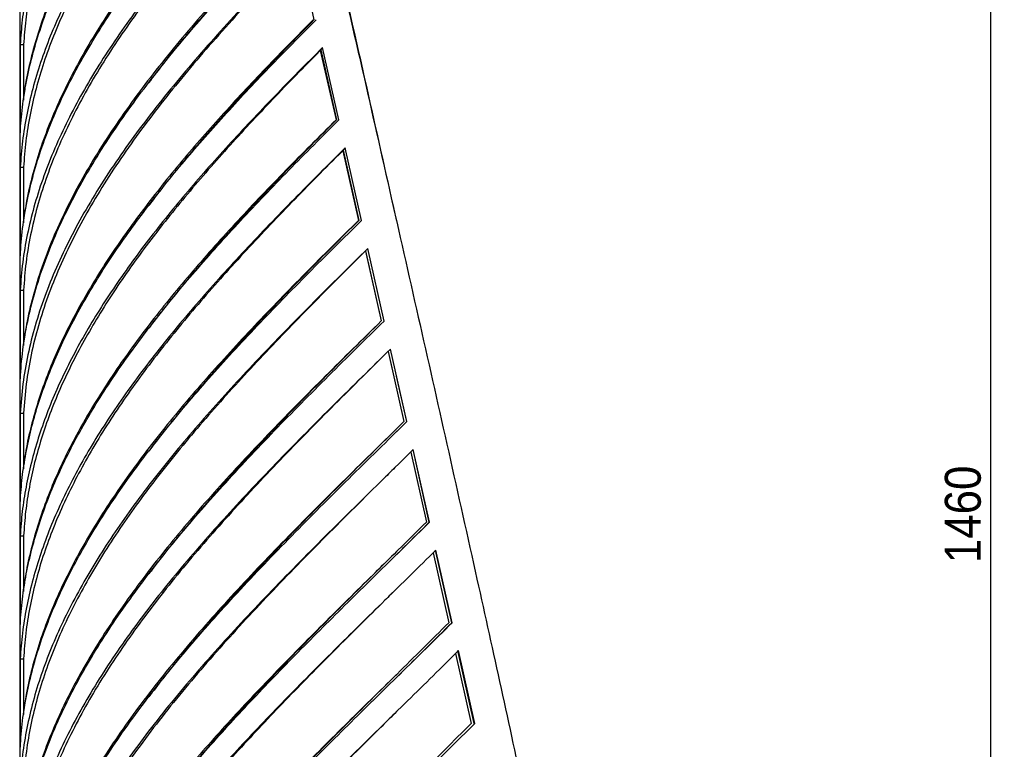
# Model space of a CAD drawing. Header units: millimetres. Extents: x 40 to 3386, y 55 to 2397.
# Tile 6 of 12: x 1199 to 1779, y 1368 to 1798. Entities that reach past the tile are written whole.
import ezdxf

# ---------------------------------------------------------------- set-up
doc = ezdxf.new("R2010")
doc.units = ezdxf.units.MM
doc.header["$LTSCALE"] = 8
doc.linetypes.add('SLD-Solido', pattern=[0])
doc.layers.add('QUOTE', color=1, linetype='SLD-Solido')
doc.styles.add('SLDTEXTSTYLE0', font='GOTHIC.TTF', dxfattribs={"width": 0.913})
doc.dimstyles.new('SLDDIMSTYLE0', dxfattribs={"dimtxt": 21.166667, "dimasz": 22.4, "dimexe": 0, "dimexo": 0.0625, "dimgap": 5.291667, "dimtad": 1, "dimdec": 1, "dimrnd": 1e-09, "dimzin": 12, "dimdsep": 46, "dimtxsty": 'SLDTEXTSTYLE0', "dimsah": 1, "dimcen": 0.09, "dimadec": 0, "dimazin": 3, "dimtfac": 1, "dimtdec": 1, "dimtofl": 0, "dimtmove": 0, "dimatfit": 3, "dimfxl": 1, "dimfrac": 2, "dimtolj": 1, "dimtzin": 12, "dimarcsym": 0})

# ---------------------------------------------------------------- blocks, each defined once
blk = doc.blocks.new('_D_5')
at = {"layer": 'QUOTE', "transparency": 16777216}
for p, q in [((1207.01, 2238.98), (1779.02, 2238.98)), ((1771.02, 778.97), (1771.02, 2238.98)), ((1629.01, 778.97), (1779.02, 778.97))]:
    blk.add_line(p, q, dxfattribs=at)
for points in [[(1771.02, 2238.98), (1769.02, 2216.58), (1773.02, 2216.58)], [(1771.02, 778.97), (1773.02, 801.37), (1769.02, 801.37)]]:
    blk.add_solid(points, dxfattribs=at)
at = {"layer": 'QUOTE', "transparency": 16777216, "insert": (1743.98, 1477.69), "char_height": 21.167, "attachment_point": 1, "rotation": 90, "style": 'SLDTEXTSTYLE0'}
blk.add_mtext('1460', dxfattribs=at)

msp = doc.modelspace()

# ---------------------------------------------------------------- linework, layer by layer
for p, q in [((1199.01, 2239.04), (1199.01, 798.97)), ((1363.21, 1839.04), (1372.37, 1797.9)), ((1371.93, 1797.9), (1372.37, 1797.9)), ((1199.3, 1783.32), (1199.3, 1731.16)), ((1199.3, 1783.32), (1201.3, 1783.32)), ((1201.3, 1783.32), (1201.3, 1750.53)), ((1387.08, 1738.91), (1377.38, 1781.47)), ((1376.04, 1779.72), (1385.34, 1738.91)), ((1376.37, 1780.05), (1385.66, 1738.91)), ((1385.34, 1738.91), (1385.66, 1738.91)), ((1389.34, 1720.69), (1398.57, 1679.62)), ((1389.57, 1720.93), (1398.78, 1679.62)), ((1400.3, 1679.58), (1390.68, 1722.31)), ((1199.3, 1710.98), (1199.3, 1658.77)), ((1199.3, 1710.98), (1201.3, 1710.98)), ((1201.3, 1710.98), (1201.3, 1678.19)), ((1398.57, 1679.62), (1398.78, 1679.62)), ((1421.01, 1679.2), (1421.01, 1679.2)), ((1402.65, 1661.56), (1411.95, 1620.37)), ((1402.78, 1661.69), (1412.03, 1620.37)), ((1413.68, 1620.34), (1404.02, 1663.08)), ((1199.3, 1638.54), (1199.3, 1586.38)), ((1199.3, 1638.54), (1201.3, 1638.54)), ((1201.3, 1638.54), (1201.3, 1605.89)), ((1411.95, 1620.37), (1412.03, 1620.37)), ((1416.01, 1602.42), (1421.01, 1580.31)), ((1416.05, 1602.46), (1425.31, 1561.12)), ((1427.08, 1561.09), (1417.41, 1603.84)), ((1427.02, 1561.09), (1421.01, 1587.93)), ((1199.3, 1566.16), (1199.3, 1513.99)), ((1199.3, 1566.16), (1201.3, 1566.16)), ((1201.3, 1566.16), (1201.3, 1533.35)), ((1421.01, 1555.14), (1427.02, 1561.09)), ((1427.08, 1561.09), (1427.02, 1561.09)), ((1429.33, 1543.15), (1438.56, 1501.87)), ((1440.27, 1501.83), (1430.72, 1544.59)), ((1440.45, 1501.83), (1430.81, 1544.59)), ((1440.45, 1501.83), (1440.27, 1501.83)), ((1199.3, 1493.77), (1199.3, 1441.61)), ((1199.3, 1493.77), (1201.3, 1493.77)), ((1201.3, 1493.77), (1201.3, 1460.96)), ((1453.48, 1442.6), (1443.92, 1485.3)), ((1453.77, 1442.6), (1444.12, 1485.3)), ((1442.59, 1483.79), (1451.75, 1442.6)), ((1453.77, 1442.6), (1453.48, 1442.6)), ((1199.3, 1421.38), (1199.3, 1369.22)), ((1199.3, 1421.38), (1201.3, 1421.38)), ((1201.3, 1421.38), (1201.3, 1388.6)), ((1455.8, 1424.46), (1464.95, 1383.28)), ((1466.66, 1383.28), (1457.15, 1426.13)), ((1467.08, 1383.28), (1457.48, 1426.13)), ((1467.08, 1383.28), (1466.66, 1383.28))]:
    msp.add_line(p, q)
for points in [[(1322.51, 2014.01), (1318.16, 2009.2), (1309.46, 1999.59), (1297.01, 1985.17), (1285.08, 1970.76), (1273.75, 1956.34), (1263.06, 1941.92), (1253.07, 1927.5), (1243.81, 1913.08), (1235.33, 1898.67), (1227.67, 1884.25), (1220.85, 1869.83), (1214.91, 1855.41), (1209.87, 1840.99), (1205.76, 1826.58), (1202.6, 1812.16), (1200.34, 1797.74), (1199.65, 1788.13), (1199.3, 1783.32)], [(1199.3, 1731.16), (1199.67, 1736.21), (1200.41, 1746.31), (1202.87, 1761.47), (1206.31, 1776.63), (1210.81, 1791.78), (1216.33, 1806.94), (1222.84, 1822.09), (1230.31, 1837.25), (1238.71, 1852.4), (1247.98, 1867.56), (1258.1, 1882.72), (1269.01, 1897.87), (1280.65, 1913.03), (1292.97, 1928.18), (1305.92, 1943.34), (1319.4, 1958.49), (1328.79, 1968.6), (1333.48, 1973.65)], [(1337.54, 1957.79), (1332.73, 1952.65), (1323.09, 1942.36), (1309.23, 1926.94), (1295.91, 1911.51), (1283.22, 1896.09), (1271.22, 1880.66), (1259.98, 1865.24), (1249.54, 1849.81), (1239.97, 1834.39), (1231.3, 1818.96), (1223.59, 1803.54), (1216.86, 1788.11), (1211.17, 1772.68), (1206.52, 1757.26), (1202.97, 1741.83), (1200.43, 1726.41), (1199.68, 1716.12), (1199.3, 1710.98)], [(1199.3, 1658.77), (1199.7, 1664.13), (1200.5, 1674.85), (1203.21, 1690.93), (1207.03, 1707.01), (1212.05, 1723.09), (1218.19, 1739.17), (1225.44, 1755.24), (1233.76, 1771.32), (1243.1, 1787.4), (1253.41, 1803.48), (1264.64, 1819.56), (1276.72, 1835.64), (1289.58, 1851.72), (1303.16, 1867.8), (1317.39, 1883.88), (1332.16, 1899.96), (1342.4, 1910.68), (1347.52, 1916.04)], [(1351.15, 1899.62), (1345.92, 1894.18), (1335.47, 1883.3), (1320.37, 1866.99), (1305.82, 1850.67), (1291.91, 1834.35), (1278.73, 1818.04), (1266.35, 1801.72), (1254.83, 1785.4), (1244.25, 1769.08), (1234.67, 1752.77), (1226.12, 1736.45), (1218.68, 1720.13), (1212.37, 1703.81), (1207.22, 1687.5), (1203.3, 1671.18), (1200.52, 1654.86), (1199.71, 1643.98), (1199.3, 1638.54)], [(1374.23, 1884.73), (1378.66, 1865.25), (1387.52, 1826.28), (1396.49, 1787.32), (1400.98, 1767.83)], [(1374.66, 1884.73), (1379.04, 1865.25), (1387.82, 1826.28), (1396.71, 1787.32), (1401.16, 1767.83)], [(1199.3, 1586.38), (1199.73, 1592.01), (1200.57, 1603.26), (1203.52, 1620.13), (1207.68, 1637), (1213.15, 1653.88), (1219.86, 1670.75), (1227.78, 1687.63), (1236.87, 1704.5), (1247.05, 1721.38), (1258.29, 1738.25), (1270.5, 1755.12), (1283.61, 1772), (1297.55, 1788.87), (1312.23, 1805.75), (1327.57, 1822.62), (1343.45, 1839.5), (1354.41, 1850.74), (1359.89, 1856.37)], [(1364.07, 1840.46), (1358.47, 1834.75), (1347.28, 1823.32), (1331.03, 1806.17), (1315.32, 1789.03), (1300.27, 1771.88), (1285.97, 1754.74), (1272.5, 1737.6), (1259.95, 1720.45), (1248.41, 1703.31), (1237.93, 1686.16), (1228.59, 1669.02), (1220.44, 1651.88), (1213.53, 1634.73), (1207.91, 1617.59), (1203.63, 1600.44), (1200.6, 1583.3), (1199.74, 1571.87), (1199.3, 1566.16)], [(1199.3, 1513.99), (1199.64, 1518.73), (1200.32, 1528.19), (1202.53, 1542.38), (1205.6, 1556.58), (1209.6, 1570.78), (1214.5, 1584.97), (1220.27, 1599.17), (1226.9, 1613.36), (1234.36, 1627.56), (1242.6, 1641.75), (1251.61, 1655.95), (1261.34, 1670.14), (1271.75, 1684.34), (1282.79, 1698.53), (1294.42, 1712.73), (1306.58, 1726.92), (1319.24, 1741.12), (1332.32, 1755.32), (1345.79, 1769.51), (1359.56, 1783.71), (1368.96, 1793.17), (1373.65, 1797.9)], [(1377.38, 1781.47), (1372.6, 1776.67), (1363.05, 1767.08), (1349.02, 1752.7), (1335.3, 1738.31), (1321.95, 1723.93), (1309.04, 1709.54), (1296.61, 1695.16), (1284.73, 1680.77), (1273.44, 1666.39), (1262.8, 1652), (1252.85, 1637.62), (1243.63, 1623.23), (1235.18, 1608.85), (1227.55, 1594.46), (1220.76, 1580.08), (1214.84, 1565.69), (1209.83, 1551.31), (1205.73, 1536.92), (1202.59, 1522.54), (1200.34, 1508.15), (1199.65, 1498.56), (1199.3, 1493.77)], [(1400.98, 1767.83), (1406.62, 1742.86), (1417.9, 1692.92), (1434.86, 1618.02), (1451.75, 1543.11), (1462.84, 1493.17), (1468.38, 1468.2)], [(1199.3, 1441.61), (1199.66, 1446.56), (1200.38, 1456.47), (1202.76, 1471.34), (1206.09, 1486.2), (1210.44, 1501.07), (1215.77, 1515.93), (1222.05, 1530.8), (1229.26, 1545.66), (1237.37, 1560.53), (1246.33, 1575.39), (1256.1, 1590.26), (1266.65, 1605.12), (1277.91, 1619.99), (1289.85, 1634.85), (1302.39, 1649.72), (1315.49, 1664.58), (1329.07, 1679.45), (1343.09, 1694.31), (1357.47, 1709.18), (1372.14, 1724.04), (1382.1, 1733.95), (1387.08, 1738.91)], [(1390.68, 1722.31), (1385.63, 1717.3), (1375.52, 1707.27), (1360.62, 1692.22), (1346, 1677.17), (1331.73, 1662.13), (1317.9, 1647.08), (1304.55, 1632.03), (1291.76, 1616.99), (1279.59, 1601.94), (1268.09, 1586.89), (1257.33, 1571.85), (1247.34, 1556.8), (1238.19, 1541.75), (1229.9, 1526.71), (1222.53, 1511.66), (1216.11, 1496.61), (1210.67, 1481.57), (1206.23, 1466.52), (1202.83, 1451.47), (1200.4, 1436.43), (1199.67, 1426.39), (1199.3, 1421.38)], [(1390.96, 1722.31), (1385.95, 1717.3), (1375.93, 1707.27), (1361.17, 1692.22), (1346.67, 1677.17), (1332.54, 1662.13), (1318.82, 1647.08), (1305.6, 1632.03), (1292.93, 1616.99), (1280.86, 1601.94), (1269.47, 1586.89), (1258.8, 1571.85), (1248.91, 1556.8), (1239.83, 1541.75), (1231.63, 1526.71), (1224.32, 1511.66), (1217.96, 1496.61), (1212.56, 1481.57), (1208.16, 1466.52), (1204.79, 1451.47), (1202.38, 1436.43), (1201.66, 1426.39), (1201.3, 1421.38)], [(1199.3, 1369.22), (1199.68, 1374.39), (1200.44, 1384.73), (1203, 1400.25), (1206.59, 1415.77), (1211.29, 1431.29), (1217.05, 1446.81), (1223.85, 1462.33), (1231.65, 1477.84), (1240.41, 1493.36), (1250.09, 1508.88), (1260.63, 1524.4), (1271.99, 1539.92), (1284.11, 1555.43), (1296.93, 1570.95), (1310.37, 1586.47), (1324.38, 1601.99), (1338.88, 1617.51), (1353.8, 1633.03), (1369.05, 1648.54), (1384.57, 1664.06), (1395.06, 1674.41), (1400.3, 1679.58)], [(1404.02, 1663.08), (1398.71, 1657.85), (1388.08, 1647.38), (1372.33, 1631.67), (1356.83, 1615.97), (1341.66, 1600.26), (1326.91, 1584.56), (1312.65, 1568.85), (1298.95, 1553.15), (1285.88, 1537.45), (1273.52, 1521.74), (1261.93, 1506.04), (1251.16, 1490.33), (1241.28, 1474.63), (1232.33, 1458.92), (1224.36, 1443.22), (1217.42, 1427.51), (1211.53, 1411.81), (1206.73, 1396.1), (1203.07, 1380.4), (1200.46, 1364.7), (1199.69, 1354.23), (1199.3, 1348.99)], [(1404.17, 1663.08), (1398.91, 1657.85), (1388.37, 1647.38), (1372.77, 1631.67), (1357.41, 1615.97), (1342.38, 1600.26), (1327.76, 1584.56), (1313.63, 1568.85), (1300.05, 1553.15), (1287.1, 1537.45), (1274.85, 1521.74), (1263.36, 1506.04), (1252.69, 1490.33), (1242.9, 1474.63), (1234.03, 1458.92), (1226.13, 1443.22), (1219.25, 1427.51), (1213.42, 1411.81), (1208.67, 1396.1), (1205.04, 1380.4), (1202.45, 1364.7), (1201.68, 1354.23), (1201.3, 1348.99)], [(1199.3, 1296.83), (1199.7, 1302.22), (1200.5, 1313), (1203.25, 1329.18), (1207.11, 1345.35), (1212.18, 1361.53), (1218.39, 1377.71), (1225.72, 1393.88), (1234.13, 1410.06), (1243.57, 1426.23), (1253.99, 1442.41), (1265.34, 1458.58), (1277.54, 1474.76), (1290.54, 1490.93), (1304.25, 1507.11), (1318.61, 1523.28), (1333.54, 1539.46), (1348.94, 1555.64), (1364.75, 1571.81), (1380.87, 1587.99), (1397.2, 1604.16), (1408.19, 1614.95), (1413.68, 1620.34)], [(1417.41, 1603.84), (1411.85, 1598.39), (1400.73, 1587.48), (1384.18, 1571.12), (1367.83, 1554.76), (1351.78, 1538.39), (1336.12, 1522.03), (1320.94, 1505.67), (1306.32, 1489.31), (1292.35, 1472.95), (1279.11, 1456.58), (1266.67, 1440.22), (1255.1, 1423.86), (1244.47, 1407.5), (1234.84, 1391.14), (1226.25, 1374.77), (1218.77, 1358.41), (1212.43, 1342.05), (1207.26, 1325.69), (1203.32, 1309.33), (1200.52, 1292.96), (1199.71, 1282.06), (1199.3, 1276.6)], [(1417.44, 1603.84), (1411.93, 1598.39), (1400.92, 1587.48), (1384.51, 1571.12), (1368.3, 1554.76), (1352.4, 1538.39), (1336.88, 1522.03), (1321.84, 1505.67), (1307.35, 1489.31), (1293.51, 1472.95), (1280.39, 1456.58), (1268.06, 1440.22), (1256.6, 1423.86), (1246.06, 1407.5), (1236.52, 1391.14), (1228.01, 1374.77), (1220.59, 1358.41), (1214.31, 1342.05), (1209.19, 1325.69), (1205.28, 1309.33), (1202.51, 1292.96), (1201.7, 1282.06), (1201.3, 1276.6)], [(1199.3, 1224.44), (1199.72, 1230.05), (1200.57, 1241.27), (1203.51, 1258.11), (1207.65, 1274.94), (1213.09, 1291.77), (1219.77, 1308.6), (1227.66, 1325.43), (1236.7, 1342.27), (1246.84, 1359.1), (1258.02, 1375.93), (1270.18, 1392.76), (1283.24, 1409.6), (1297.13, 1426.43), (1311.75, 1443.26), (1327.03, 1460.09), (1342.86, 1476.93), (1359.17, 1493.76), (1375.85, 1510.59), (1392.79, 1527.42), (1409.91, 1544.26), (1421.36, 1555.48), (1427.08, 1561.09)], [(1430.81, 1544.59), (1425.02, 1538.92), (1413.45, 1527.57), (1396.13, 1510.55), (1378.96, 1493.54), (1362.04, 1476.52), (1345.49, 1459.5), (1329.4, 1442.48), (1313.87, 1425.46), (1298.99, 1408.44), (1284.86, 1391.42), (1271.56, 1374.4), (1259.17, 1357.38), (1247.77, 1340.37), (1237.43, 1323.35), (1228.21, 1306.33), (1220.17, 1289.31), (1213.35, 1272.29), (1207.8, 1255.27), (1203.58, 1238.25), (1200.59, 1221.23), (1199.73, 1209.89), (1199.3, 1204.21)], [(1199.3, 1152.05), (1199.65, 1156.91), (1200.35, 1166.63), (1202.66, 1181.2), (1205.87, 1195.77), (1210.07, 1210.35), (1215.21, 1224.92), (1221.27, 1239.5), (1228.22, 1254.07), (1236.04, 1268.65), (1244.69, 1283.22), (1254.13, 1297.79), (1264.32, 1312.37), (1275.21, 1326.94), (1286.75, 1341.52), (1298.9, 1356.09), (1311.59, 1370.67), (1324.77, 1385.24), (1338.39, 1399.81), (1352.37, 1414.39), (1366.66, 1428.96), (1381.2, 1443.54), (1395.91, 1458.11), (1410.74, 1472.68), (1425.61, 1487.26), (1435.5, 1496.98), (1440.45, 1501.83)], [(1444.12, 1485.3), (1439.13, 1480.39), (1429.16, 1470.57), (1414.12, 1455.84), (1399.13, 1441.12), (1384.23, 1426.39), (1369.5, 1411.66), (1355.01, 1396.93), (1340.82, 1382.2), (1327, 1367.47), (1313.6, 1352.75), (1300.7, 1338.02), (1288.35, 1323.29), (1276.61, 1308.56), (1265.52, 1293.83), (1255.15, 1279.11), (1245.54, 1264.38), (1236.73, 1249.65), (1228.76, 1234.92), (1221.67, 1220.19), (1215.5, 1205.47), (1210.26, 1190.74), (1205.99, 1176.01), (1202.71, 1161.28), (1200.37, 1146.55), (1199.66, 1136.73), (1199.3, 1131.83)], [(1468.38, 1468.2), (1473.14, 1446.76), (1482.66, 1403.87), (1491.91, 1360.99), (1496.54, 1339.54)], [(1199.3, 1079.66), (1199.67, 1084.7), (1200.4, 1094.79), (1202.86, 1109.91), (1206.29, 1125.03), (1210.77, 1140.15), (1216.27, 1155.28), (1222.75, 1170.4), (1230.19, 1185.52), (1238.55, 1200.64), (1247.79, 1215.77), (1257.87, 1230.89), (1268.74, 1246.01), (1280.33, 1261.13), (1292.61, 1276.26), (1305.51, 1291.38), (1318.97, 1306.5), (1332.91, 1321.62), (1347.29, 1336.75), (1362.02, 1351.87), (1377.03, 1366.99), (1392.25, 1382.11), (1407.62, 1397.24), (1423.05, 1412.36), (1438.47, 1427.48), (1448.67, 1437.56), (1453.77, 1442.6)], [(1457.48, 1426.13), (1452.5, 1421.2), (1442.54, 1411.33), (1427.46, 1396.53), (1412.36, 1381.73), (1397.29, 1366.92), (1382.34, 1352.12), (1367.56, 1337.32), (1353.04, 1322.52), (1338.82, 1307.71), (1324.99, 1292.91), (1311.6, 1278.11), (1298.71, 1263.3), (1286.39, 1248.5), (1274.7, 1233.7), (1263.67, 1218.9), (1253.38, 1204.09), (1243.86, 1189.29), (1235.16, 1174.49), (1227.32, 1159.69), (1220.37, 1144.88), (1214.35, 1130.08), (1209.28, 1115.28), (1205.21, 1100.48), (1202.07, 1085.67), (1200.83, 1075.81), (1200.21, 1070.87)], [(1212.05, 1070.87), (1213.95, 1076.08), (1217.74, 1086.49), (1224.77, 1102.11), (1232.73, 1117.73), (1241.68, 1133.35), (1251.55, 1148.97), (1262.29, 1164.59), (1273.84, 1180.21), (1286.16, 1195.83), (1299.17, 1211.45), (1312.81, 1227.07), (1327, 1242.69), (1341.68, 1258.32), (1356.76, 1273.94), (1372.18, 1289.56), (1387.85, 1305.18), (1403.69, 1320.8), (1419.62, 1336.42), (1435.55, 1352.04), (1451.42, 1367.66), (1461.86, 1378.07), (1467.08, 1383.28)]]:
    msp.add_open_spline(points, degree=3)
for points, knots in [([(1322.72, 2013.25), (1318.64, 2008.7), (1310.24, 1999.34), (1298.13, 1985.17), (1286.3, 1970.76), (1275.08, 1956.34), (1264.48, 1941.92), (1254.58, 1927.5), (1245.41, 1913.08), (1237, 1898.67), (1229.41, 1884.25), (1222.65, 1869.83), (1216.76, 1855.41), (1211.77, 1840.99), (1207.7, 1826.58), (1204.57, 1812.16), (1202.33, 1797.74), (1201.64, 1788.13), (1201.3, 1783.32)], [0, 0, 0, 0, 0.059386, 0.122094, 0.184801, 0.247509, 0.310217, 0.372924, 0.435632, 0.498339, 0.561047, 0.623754, 0.686462, 0.74917, 0.811877, 0.874585, 0.937292, 1, 1, 1, 1]), ([(1331.86, 1973.65), (1327.18, 1968.6), (1317.83, 1958.49), (1304.41, 1943.34), (1291.53, 1928.18), (1279.28, 1913.03), (1267.72, 1897.87), (1256.9, 1882.72), (1246.88, 1867.56), (1237.7, 1852.4), (1229.41, 1837.25), (1222.05, 1822.09), (1215.65, 1806.94), (1210.24, 1791.78), (1205.89, 1776.63), (1202.87, 1763.41), (1201.73, 1755.24), (1201.3, 1752.12)], [0, 0, 0, 0, 0.068415, 0.13683, 0.205245, 0.27366, 0.342075, 0.41049, 0.478905, 0.54732, 0.615735, 0.68415, 0.752565, 0.82098, 0.889395, 0.95781, 1, 1, 1, 1]), ([(1337.7, 1957.14), (1333.12, 1952.22), (1323.77, 1942.15), (1310.24, 1926.94), (1297.04, 1911.51), (1284.46, 1896.09), (1272.57, 1880.66), (1261.43, 1865.24), (1251.09, 1849.81), (1241.6, 1834.39), (1233.01, 1818.96), (1225.37, 1803.54), (1218.7, 1788.11), (1213.06, 1772.68), (1208.45, 1757.26), (1204.93, 1741.83), (1202.42, 1726.41), (1201.67, 1716.12), (1201.3, 1710.98)], [0, 0, 0, 0, 0.060034, 0.122698, 0.185363, 0.248027, 0.310692, 0.373356, 0.43602, 0.498685, 0.561349, 0.624014, 0.686678, 0.749342, 0.812007, 0.874671, 0.937336, 1, 1, 1, 1]), ([(1345.86, 1916.04), (1340.75, 1910.68), (1330.54, 1899.96), (1315.83, 1883.88), (1301.67, 1867.8), (1288.16, 1851.72), (1275.38, 1835.64), (1263.39, 1819.56), (1252.26, 1803.48), (1242.05, 1787.4), (1232.82, 1771.32), (1224.61, 1755.24), (1217.48, 1739.17), (1211.44, 1723.09), (1206.6, 1707.01), (1203.14, 1692.56), (1201.84, 1683.46), (1201.3, 1679.73)], [0, 0, 0, 0, 0.068044, 0.136087, 0.204131, 0.272175, 0.340218, 0.408262, 0.476306, 0.544349, 0.612393, 0.680437, 0.74848, 0.816524, 0.884568, 0.952611, 1, 1, 1, 1]), ([(1351.26, 1899.08), (1346.26, 1893.82), (1336.07, 1883.12), (1321.28, 1866.99), (1306.85, 1850.67), (1293.07, 1834.35), (1280.01, 1818.04), (1267.74, 1801.72), (1256.33, 1785.4), (1245.85, 1769.08), (1236.34, 1752.77), (1227.88, 1736.45), (1220.5, 1720.13), (1214.25, 1703.81), (1209.15, 1687.5), (1205.27, 1671.18), (1202.5, 1654.86), (1201.7, 1643.98), (1201.3, 1638.54)], [0, 0, 0, 0, 0.06054, 0.123171, 0.185801, 0.248432, 0.311063, 0.373693, 0.436324, 0.498955, 0.561585, 0.624216, 0.686847, 0.749477, 0.812108, 0.874739, 0.937369, 1, 1, 1, 1]), ([(1358.7, 1856.89), (1353.22, 1851.26), (1342.26, 1839.99), (1326.39, 1823.08), (1311.07, 1806.17), (1296.41, 1789.27), (1282.51, 1772.36), (1269.44, 1755.45), (1257.29, 1738.54), (1246.12, 1721.64), (1236.01, 1704.73), (1227.01, 1687.82), (1219.19, 1670.92), (1212.57, 1654.01), (1207.25, 1637.1), (1203.4, 1621.56), (1201.93, 1611.65), (1201.3, 1607.38)], [0, 0, 0, 0, 0.067759, 0.135519, 0.203278, 0.271038, 0.338797, 0.406556, 0.474316, 0.542075, 0.609835, 0.677594, 0.745354, 0.813113, 0.880872, 0.948632, 1, 1, 1, 1]), ([(1359.26, 1856.89), (1353.83, 1851.26), (1342.97, 1839.99), (1327.25, 1823.08), (1312.05, 1806.17), (1297.56, 1789.27), (1285.1, 1774.08), (1277.88, 1764.54), (1274.92, 1760.62)], [0, 0, 0, 0, 0.17562, 0.351241, 0.526861, 0.702482, 0.878102, 1, 1, 1, 1]), ([(1364.17, 1840.03), (1358.76, 1834.46), (1347.8, 1823.17), (1331.84, 1806.17), (1316.27, 1789.03), (1301.36, 1771.88), (1287.18, 1754.74), (1273.84, 1737.6), (1261.41, 1720.45), (1249.96, 1703.31), (1239.58, 1686.16), (1230.32, 1669.02), (1222.24, 1651.88), (1215.4, 1634.73), (1209.83, 1617.59), (1205.59, 1600.44), (1202.58, 1583.3), (1201.73, 1571.87), (1201.3, 1566.16)], [0, 0, 0, 0, 0.061025, 0.123624, 0.186222, 0.24882, 0.311419, 0.374017, 0.436615, 0.499213, 0.561812, 0.62441, 0.687008, 0.749607, 0.812205, 0.874803, 0.937402, 1, 1, 1, 1]), ([(1371.93, 1797.9), (1367.24, 1793.17), (1357.87, 1783.71), (1344.13, 1769.51), (1330.71, 1755.32), (1317.67, 1741.12), (1305.07, 1726.92), (1292.97, 1712.73), (1281.41, 1698.53), (1270.44, 1684.34), (1260.11, 1670.14), (1250.47, 1655.95), (1241.56, 1641.75), (1233.4, 1627.56), (1226.05, 1613.36), (1219.52, 1599.17), (1213.85, 1584.97), (1209.05, 1570.78), (1205.2, 1556.58), (1202.59, 1544.66), (1201.63, 1537.48), (1201.3, 1535.02)], [0, 0, 0, 0, 0.054, 0.108, 0.162, 0.216, 0.269999, 0.323999, 0.377999, 0.431999, 0.485999, 0.539999, 0.593999, 0.647999, 0.701999, 0.755999, 0.809998, 0.863998, 0.917998, 0.971998, 1, 1, 1, 1]), ([(1372.37, 1797.9), (1367.72, 1793.17), (1358.43, 1783.71), (1344.82, 1769.51), (1331.52, 1755.32), (1318.6, 1741.12), (1306.11, 1726.92), (1294.13, 1712.73), (1283.74, 1699.92), (1277.62, 1691.84), (1275.09, 1688.5)], [0, 0, 0, 0, 0.129753, 0.259507, 0.38926, 0.519013, 0.648767, 0.77852, 0.908274, 1, 1, 1, 1]), ([(1377.45, 1781.14), (1372.82, 1776.46), (1363.47, 1766.98), (1349.67, 1752.7), (1336.07, 1738.31), (1322.85, 1723.93), (1310.05, 1709.54), (1297.74, 1695.16), (1285.96, 1680.77), (1274.77, 1666.39), (1264.23, 1652), (1254.36, 1637.62), (1245.23, 1623.23), (1236.86, 1608.85), (1229.29, 1594.46), (1222.56, 1580.08), (1216.7, 1565.69), (1211.73, 1551.31), (1207.67, 1536.92), (1204.56, 1522.54), (1202.32, 1508.15), (1201.64, 1498.56), (1201.3, 1493.77)], [0, 0, 0, 0, 0.048927, 0.098984, 0.14904, 0.199097, 0.249153, 0.29921, 0.349266, 0.399323, 0.449379, 0.499436, 0.549492, 0.599548, 0.649605, 0.699661, 0.749718, 0.799774, 0.849831, 0.899887, 0.949944, 1, 1, 1, 1]), ([(1401.16, 1767.83), (1406.75, 1742.86), (1413.36, 1713.32), (1419.98, 1683.77), (1421.01, 1679.2)], [0, 0, 0, 0, 0.8451465, 1, 1, 1, 1]), ([(1385.34, 1738.91), (1380.36, 1733.95), (1370.42, 1724.04), (1355.78, 1709.18), (1341.44, 1694.31), (1327.47, 1679.45), (1313.93, 1664.58), (1300.9, 1649.72), (1288.42, 1634.85), (1276.56, 1619.99), (1265.38, 1605.12), (1254.92, 1590.26), (1245.24, 1575.39), (1236.38, 1560.53), (1228.37, 1545.66), (1221.27, 1530.8), (1215.1, 1515.93), (1209.87, 1501.07), (1205.68, 1486.2), (1202.78, 1473.37), (1201.7, 1465.5), (1201.3, 1462.58)], [0, 0, 0, 0, 0.053796, 0.107592, 0.161388, 0.215184, 0.268979, 0.322775, 0.376571, 0.430367, 0.484163, 0.537959, 0.591755, 0.645551, 0.699347, 0.753142, 0.806938, 0.860734, 0.91453, 0.968326, 1, 1, 1, 1]), ([(1385.66, 1738.91), (1380.73, 1733.95), (1370.87, 1724.04), (1356.37, 1709.18), (1342.15, 1694.31), (1328.31, 1679.45), (1314.9, 1664.58), (1301.97, 1649.72), (1289.65, 1634.85), (1280.69, 1623.67), (1276.07, 1617.44), (1275.13, 1616.16)], [0, 0, 0, 0, 0.121104, 0.242208, 0.363312, 0.484416, 0.60552, 0.726624, 0.847728, 0.968832, 1, 1, 1, 1]), ([(1398.57, 1679.62), (1393.34, 1674.44), (1382.86, 1664.1), (1367.37, 1648.58), (1352.14, 1633.06), (1337.27, 1617.54), (1322.82, 1602.02), (1308.86, 1586.5), (1295.48, 1570.98), (1282.74, 1555.46), (1270.7, 1539.94), (1259.43, 1524.42), (1248.97, 1508.9), (1239.39, 1493.38), (1230.73, 1477.86), (1223.04, 1462.34), (1216.36, 1446.82), (1210.71, 1431.3), (1206.17, 1415.78), (1202.97, 1402.07), (1201.77, 1393.53), (1201.3, 1390.17)], [0, 0, 0, 0, 0.05362, 0.10724, 0.160861, 0.214481, 0.268101, 0.321721, 0.375342, 0.428962, 0.482582, 0.536202, 0.589823, 0.643443, 0.697063, 0.750683, 0.804303, 0.857924, 0.911544, 0.965164, 1, 1, 1, 1]), ([(1398.78, 1679.62), (1393.59, 1674.44), (1383.2, 1664.1), (1367.85, 1648.58), (1352.76, 1633.06), (1338.02, 1617.54), (1323.7, 1602.02), (1309.87, 1586.5), (1296.63, 1570.98), (1284.96, 1556.71), (1278.05, 1547.62), (1275.08, 1543.7)], [0, 0, 0, 0, 0.114191, 0.228383, 0.342574, 0.456766, 0.570957, 0.685149, 0.79934, 0.913532, 1, 1, 1, 1]), ([(1411.95, 1620.37), (1406.46, 1614.98), (1395.48, 1604.2), (1379.16, 1588.02), (1363.07, 1571.84), (1347.3, 1555.66), (1331.94, 1539.49), (1317.07, 1523.31), (1302.77, 1507.13), (1289.12, 1490.96), (1276.21, 1474.78), (1264.09, 1458.6), (1252.84, 1442.42), (1242.52, 1426.25), (1233.19, 1410.07), (1224.89, 1393.89), (1217.68, 1377.71), (1211.57, 1361.54), (1206.67, 1345.36), (1203.17, 1330.78), (1201.85, 1321.59), (1201.3, 1317.79)], [0, 0, 0, 0, 0.0534639, 0.1069278, 0.1603917, 0.2138555, 0.2673194, 0.3207833, 0.3742472, 0.4277111, 0.481175, 0.5346389, 0.5881028, 0.6415666, 0.6950305, 0.7484944, 0.8019583, 0.8554222, 0.9088861, 0.96235, 1, 1, 1, 1]), ([(1412.03, 1620.37), (1406.59, 1614.98), (1395.71, 1604.2), (1379.54, 1588.02), (1363.59, 1571.84), (1347.96, 1555.66), (1332.74, 1539.49), (1318.01, 1523.31), (1303.82, 1507.13), (1290.36, 1490.96), (1280.77, 1479.03), (1275.95, 1472.5), (1275.11, 1471.35)], [0, 0, 0, 0, 0.108558, 0.217116, 0.325673, 0.434231, 0.542789, 0.651347, 0.759905, 0.868462, 0.97702, 1, 1, 1, 1]), ([(1425.31, 1561.12), (1419.64, 1555.51), (1408.29, 1544.29), (1391.34, 1527.46), (1374.57, 1510.62), (1358.07, 1493.79), (1341.95, 1476.95), (1326.31, 1460.12), (1311.22, 1443.28), (1296.83, 1426.45), (1284.72, 1411.67), (1277.8, 1402.5), (1275.12, 1398.94)], [0, 0, 0, 0, 0.103795, 0.207591, 0.311386, 0.415181, 0.518977, 0.622772, 0.726568, 0.830363, 0.934158, 1, 1, 1, 1]), ([(1421.01, 1556.87), (1416.73, 1552.68), (1406.73, 1542.87), (1391.07, 1527.46), (1374.14, 1510.62), (1357.5, 1493.79), (1341.24, 1476.95), (1325.45, 1460.12), (1310.23, 1443.28), (1295.68, 1426.45), (1281.87, 1409.62), (1268.9, 1392.78), (1256.84, 1375.95), (1245.76, 1359.11), (1235.72, 1342.28), (1226.8, 1325.45), (1219.04, 1308.61), (1212.47, 1291.78), (1207.19, 1274.94), (1203.38, 1259.49), (1201.92, 1249.66), (1201.3, 1245.43)], [0, 0, 0, 0, 0.040392, 0.094445, 0.148498, 0.202552, 0.256605, 0.310658, 0.364711, 0.418765, 0.472818, 0.526871, 0.580924, 0.634978, 0.689031, 0.743084, 0.797137, 0.851191, 0.905244, 0.959297, 1, 1, 1, 1]), ([(1421.01, 1534.98), (1418.51, 1532.51), (1410.29, 1524.37), (1396.35, 1510.55), (1379.34, 1493.54), (1362.57, 1476.52), (1346.17, 1459.5), (1330.22, 1442.48), (1314.83, 1425.46), (1300.09, 1408.44), (1286.08, 1391.42), (1272.9, 1374.4), (1260.63, 1357.38), (1249.33, 1340.37), (1239.08, 1323.35), (1229.95, 1306.33), (1221.98, 1289.31), (1215.22, 1272.29), (1209.72, 1255.27), (1205.54, 1238.25), (1202.57, 1221.23), (1201.72, 1209.89), (1201.3, 1204.21)], [0, 0, 0, 0, 0.0223988, 0.0738514, 0.1253041, 0.1767568, 0.2282095, 0.2796622, 0.3311149, 0.3825676, 0.4340203, 0.485473, 0.5369257, 0.5883784, 0.6398311, 0.6912838, 0.7427365, 0.7941892, 0.8456419, 0.8970946, 0.9485473, 1, 1, 1, 1]), ([(1438.56, 1501.87), (1433.66, 1497.01), (1423.85, 1487.29), (1409.11, 1472.72), (1394.43, 1458.14), (1379.86, 1443.57), (1365.48, 1428.99), (1351.35, 1414.42), (1337.53, 1399.84), (1324.08, 1385.26), (1311.08, 1370.69), (1298.54, 1356.11), (1286.63, 1341.54), (1278.79, 1331.68), (1275.13, 1326.69), (1275.03, 1326.56)], [0, 0, 0, 0, 0.083141, 0.166282, 0.249423, 0.332564, 0.415705, 0.498846, 0.581987, 0.665128, 0.748269, 0.83141, 0.914551, 0.997692, 1, 1, 1, 1]), ([(1421.01, 1482.75), (1422.53, 1484.25), (1428.96, 1490.61), (1435.37, 1496.98), (1440.27, 1501.83)], [0, 0, 0, 0, 0.236217, 1, 1, 1, 1]), ([(1421.01, 1484.48), (1417.01, 1480.56), (1408.05, 1471.78), (1394.19, 1458.14), (1379.49, 1443.57), (1364.98, 1428.99), (1350.72, 1414.42), (1336.77, 1399.84), (1323.2, 1385.26), (1310.07, 1370.69), (1297.44, 1356.11), (1285.36, 1341.54), (1273.89, 1326.96), (1263.08, 1312.38), (1252.98, 1297.81), (1243.63, 1283.23), (1235.08, 1268.66), (1227.36, 1254.08), (1220.5, 1239.51), (1214.55, 1224.93), (1209.52, 1210.35), (1205.47, 1195.78), (1202.7, 1183.34), (1201.67, 1175.77), (1201.3, 1173.05)], [0, 0, 0, 0, 0.037782, 0.084583, 0.131385, 0.178187, 0.224988, 0.27179, 0.318592, 0.365393, 0.412195, 0.458997, 0.505798, 0.5526, 0.599402, 0.646203, 0.693005, 0.739807, 0.786608, 0.83341, 0.880212, 0.927013, 0.973815, 1, 1, 1, 1]), ([(1421.01, 1462.59), (1418.74, 1460.34), (1411.5, 1453.18), (1399.32, 1441.12), (1384.56, 1426.39), (1369.97, 1411.66), (1355.61, 1396.93), (1341.54, 1382.2), (1327.84, 1367.47), (1314.57, 1352.75), (1301.79, 1338.02), (1289.55, 1323.29), (1277.91, 1308.56), (1266.92, 1293.83), (1256.64, 1279.11), (1247.12, 1264.38), (1238.39, 1249.65), (1230.49, 1234.92), (1223.47, 1220.19), (1217.35, 1205.47), (1212.16, 1190.74), (1207.92, 1176.01), (1204.68, 1161.28), (1202.36, 1146.55), (1201.65, 1136.73), (1201.3, 1131.83)], [0, 0, 0, 0, 0.020406, 0.064933, 0.10946, 0.153987, 0.198514, 0.243041, 0.287568, 0.332095, 0.376622, 0.421149, 0.465676, 0.510203, 0.55473, 0.599257, 0.643784, 0.688311, 0.732838, 0.777365, 0.821892, 0.866419, 0.910946, 0.955473, 1, 1, 1, 1]), ([(1451.75, 1442.6), (1446.69, 1437.56), (1436.57, 1427.48), (1421.27, 1412.36), (1405.99, 1397.23), (1390.78, 1382.11), (1375.71, 1366.99), (1360.86, 1351.87), (1346.3, 1336.74), (1332.1, 1321.62), (1318.33, 1306.5), (1305.05, 1291.38), (1292.37, 1276.25), (1282.37, 1263.88), (1276.89, 1256.54), (1275.17, 1254.25)], [0, 0, 0, 0, 0.0802889, 0.1605778, 0.2408666, 0.3211555, 0.4014444, 0.4817333, 0.5620222, 0.642311, 0.7225999, 0.8028888, 0.8831777, 0.9634665, 1, 1, 1, 1]), ([(1421.01, 1410.36), (1421.68, 1411.03), (1427.45, 1416.73), (1438.32, 1427.48), (1448.43, 1437.56), (1453.48, 1442.6)], [0, 0, 0, 0, 0.061867, 0.530933, 1, 1, 1, 1]), ([(1421.01, 1412.09), (1415.96, 1407.14), (1405.76, 1397.15), (1390.5, 1382.11), (1375.3, 1366.99), (1360.31, 1351.87), (1345.62, 1336.74), (1331.29, 1321.62), (1317.4, 1306.5), (1304, 1291.38), (1291.17, 1276.25), (1278.97, 1261.13), (1267.45, 1246.01), (1256.67, 1230.89), (1246.69, 1215.76), (1237.55, 1200.64), (1229.29, 1185.52), (1221.96, 1170.4), (1215.59, 1155.28), (1210.2, 1140.15), (1205.87, 1125.03), (1202.86, 1111.86), (1201.73, 1103.72), (1201.3, 1100.63)], [0, 0, 0, 0, 0.0477094, 0.096262, 0.1448147, 0.1933674, 0.24192, 0.2904727, 0.3390254, 0.387578, 0.4361307, 0.4846834, 0.533236, 0.5817887, 0.6303414, 0.678894, 0.7274467, 0.7759994, 0.824552, 0.8731047, 0.9216574, 0.97021, 1, 1, 1, 1]), ([(1421.01, 1390.21), (1418.15, 1387.38), (1410.31, 1379.62), (1397.51, 1366.92), (1382.69, 1352.12), (1368.05, 1337.32), (1353.65, 1322.52), (1339.56, 1307.71), (1325.85, 1292.91), (1312.58, 1278.11), (1299.81, 1263.3), (1287.61, 1248.5), (1276.01, 1233.7), (1265.09, 1218.9), (1254.89, 1204.09), (1245.46, 1189.29), (1236.83, 1174.49), (1229.06, 1159.69), (1222.18, 1144.88), (1216.21, 1130.08), (1211.19, 1115.28), (1207.16, 1100.48), (1204.04, 1085.67), (1202.81, 1075.81), (1202.2, 1070.87)], [0, 0, 0, 0, 0.026555, 0.07291, 0.119264, 0.165619, 0.211973, 0.258328, 0.304682, 0.351037, 0.397391, 0.443746, 0.4901, 0.536455, 0.582809, 0.629164, 0.675518, 0.721873, 0.768227, 0.814582, 0.860936, 0.907291, 0.953645, 1, 1, 1, 1]), ([(1464.95, 1383.28), (1459.77, 1378.07), (1449.41, 1367.66), (1433.67, 1352.04), (1417.88, 1336.42), (1402.1, 1320.8), (1386.42, 1305.18), (1370.91, 1289.56), (1355.67, 1273.94), (1340.76, 1258.32), (1326.26, 1242.69), (1312.25, 1227.07), (1298.82, 1211.45), (1286.32, 1196.29), (1278.69, 1186.34), (1275.05, 1181.59)], [0, 0, 0, 0, 0.077447, 0.154894, 0.23234, 0.309787, 0.387234, 0.464681, 0.542127, 0.619574, 0.697021, 0.774468, 0.851915, 0.929361, 1, 1, 1, 1])]:
    msp.add_open_spline(points, degree=3, knots=knots)

# ---------------------------------------------------------------- dimensions: what is measured, and where the dimension line sits
at = {"layer": 'QUOTE'}
dim = msp.add_linear_dim(base=(1771.02, 2238.98), p1=(1621.01, 778.97), p2=(1199.01, 2238.98), angle=90, dimstyle='SLDDIMSTYLE0', dxfattribs=at)
dim.commit()
dim.dimension.update_dxf_attribs({"geometry": '_D_5', "text_midpoint": (1771.02, 1508.97), "dimtype": 160})

doc.saveas('drawing.dxf')
